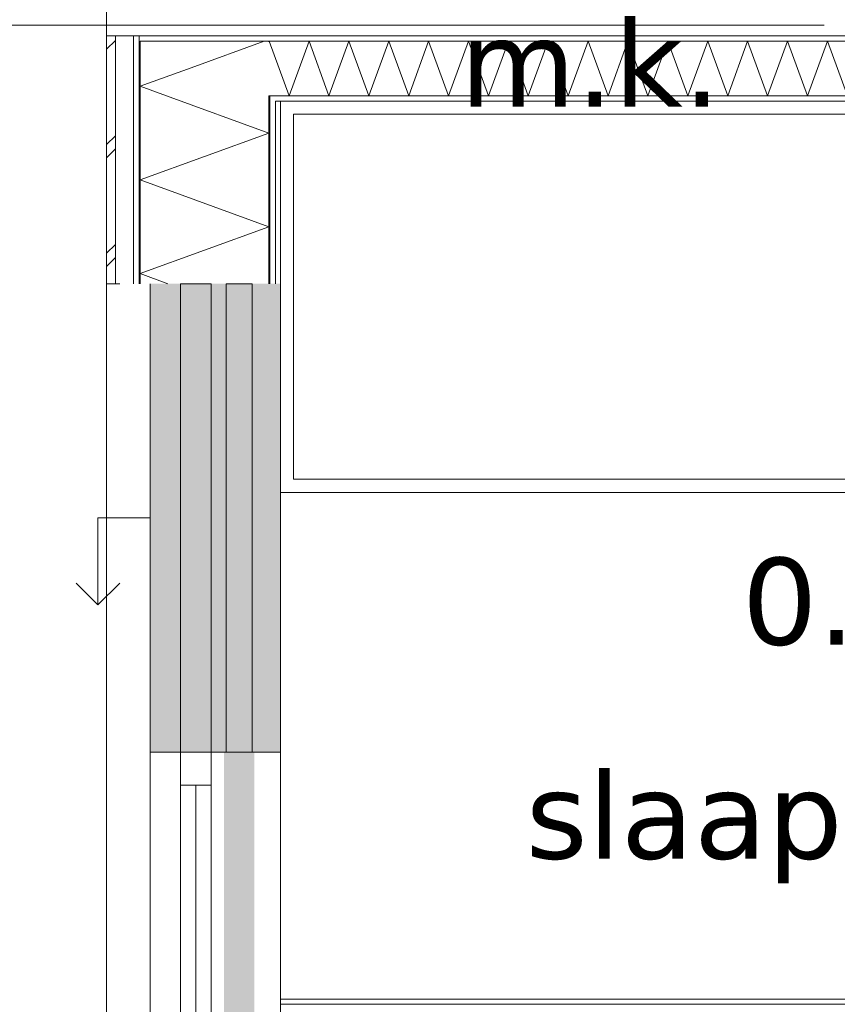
# Model space of a CAD drawing. Header units: millimetres. Extents: x -14925 to 266687, y -3550 to 35834.
# Tile 149 of 244: x 110899 to 112779, y 11247 to 13512. Entities that reach past the tile are written whole.
import ezdxf
from ezdxf.enums import TextEntityAlignment as Align

# ---------------------------------------------------------------- set-up
doc = ezdxf.new("R2010")
doc.units = ezdxf.units.MM
doc.header["$MEASUREMENT"] = 0
doc.linetypes.add('B0204', pattern=[2600, 2000, -200, 200, -200])
for name, color, linetype in [('21 Buitenwanden', 7, 'Continuous'), ('A Stramien', 7, 'Continuous'), ('New_21 Buitenwanden', 7, 'Continuous'), ('New_21 Buitenwanden 2D arcering', 7, 'Continuous'), ('New_21 Buitenwanden Afdek-arcering', 7, 'Continuous'), ('New_21 Buitenwanden Deuren', 7, 'Continuous'), ('New_21 Buitenwanden Doorsnede-arcering', 7, 'Continuous'), ('New_21 Buitenwanden Laagscheidingslijnen', 7, 'Continuous'), ('New_21 Buitenwanden Ramen', 7, 'Continuous'), ('New_22 C Binnenwanden', 7, 'Continuous'), ('New_22 C Binnenwanden Doorsnede-arcering', 7, 'Continuous'), ('New_22 C Binnenwanden Laagscheidingslijnen', 7, 'Continuous'), ('New_82 Interieur', 7, 'Continuous'), ('New_Z Gebruiksopp', 7, 'Continuous'), ('New_Z Gebruiksopp Zone omranding', 7, 'Continuous'), ('New_Z Gebruiksopp Zone tekst', 7, 'Continuous'), ('Tekst_dim 1_ 100 .DO', 7, 'Continuous')]:
    doc.layers.add(name, color=color, linetype=linetype)
doc.styles.add('GENERATED_STYLE_1', font='verdana.ttf')
doc.styles.add('GENERATED_STYLE_2', font='verdana.ttf')
doc.dimstyles.new('GENERATED_STYLE__1', dxfattribs={"dimtxt": 400, "dimasz": 380, "dimexe": 0.18, "dimexo": 0.0625, "dimgap": 0, "dimtad": 1, "dimdec": 0, "dimzin": 0, "dimdsep": 46, "dimtxsty": 'GENERATED_STYLE_2', "dimblk": 'ARROWHEAD_7', "dimblk1": 'ARROWHEAD_7', "dimblk2": 'ARROWHEAD_7', "dimcen": 0.09, "dimse1": 1, "dimse2": 1, "dimclrd": 9, "dimclre": 9, "dimclrt": 9, "dimadec": 1, "dimazin": 0, "dimtfac": 1, "dimtdec": 4, "dimtmove": 0, "dimatfit": 3, "dimfxl": 1, "dimtolj": 1, "dimtzin": 0, "dimarcsym": 0})
pattern_1 = [(0, (120873.91, 0), (0, 100), [])]
pattern_2 = [(270, (120873.91, 0), (100, 0), [])]

# ---------------------------------------------------------------- blocks, each defined once
blk = doc.blocks.new('m.k._0.04_108_1', base_point=(112211.1, 14137.7))
at = {"layer": 'New_Z Gebruiksopp Zone tekst', "color": 2, "lineweight": 0}
for tag, style, p in [('DUMMY_941', 'GENERATED_STYLE_1', (112211.1, 14075.5)), ('DUMMY_942', 'GENERATED_STYLE_2', (112211.1, 13578.4))]:
    blk.add_attdef(tag, text='', height=200, dxfattribs=dict(at, style=style)).set_placement(p, align=Align.TOP_LEFT)
for tag, style, p in [('ROOM_NUMBER', 'GENERATED_STYLE_1', (112211.1, 14004.8)), ('ROOM_NAME', 'GENERATED_STYLE_2', (112211.1, 13512.5))]:
    blk.add_attdef(tag, text='', height=200, dxfattribs=dict(at, style=style)).set_placement(p, align=Align.TOP_CENTER)
blk = doc.blocks.new('slaapkamer_0.01_110_1', base_point=(112865.1, 12407.5))
at = {"layer": 'New_Z Gebruiksopp Zone tekst', "color": 2, "lineweight": 0}
for tag, style, p in [('DUMMY_941', 'GENERATED_STYLE_1', (112865.1, 12345.4)), ('DUMMY_942', 'GENERATED_STYLE_2', (112865.1, 11848.2))]:
    blk.add_attdef(tag, text='', height=200, dxfattribs=dict(at, style=style)).set_placement(p, align=Align.TOP_LEFT)
for tag, style, p in [('ROOM_NUMBER', 'GENERATED_STYLE_1', (112865.1, 12274.6)), ('ROOM_NAME', 'GENERATED_STYLE_2', (112865.1, 11782.3))]:
    blk.add_attdef(tag, text='', height=200, dxfattribs=dict(at, style=style)).set_placement(p, align=Align.TOP_CENTER)
blk = doc.blocks.new('Rnx horizontaal 26[50]_1', base_point=(120873.9, 0))
at = {"layer": 'New_21 Buitenwanden Ramen', "color": 7, "linetype": 'Continuous', "lineweight": 0}
for p, q in [((111198.9, 10673), (111198.9, 11827)), ((111198.9, 11827), (111218.9, 11827)), ((111218.9, 11827), (111260.9, 11827)), ((111260.9, 11827), (111268.9, 11827)), ((111268.9, 10673), (111268.9, 11827)), ((111268.9, 11751), (111268.9, 11827)), ((111268.9, 11827), (111275.9, 11827)), ((111268.9, 11827), (111275.9, 11827)), ((111275.9, 11827), (111338.9, 11827)), ((111275.9, 11827), (111338.9, 11827)), ((111338.9, 11827), (111338.9, 11751)), ((111338.9, 11827), (111471.9, 11827)), ((111338.9, 11827), (111471.9, 11827)), ((111471.9, 11827), (111486.9, 11827)), ((111471.9, 11827), (111486.9, 11827)), ((111486.9, 11827), (111498.9, 11827)), ((111486.9, 11827), (111498.9, 11827)), ((111498.9, 11827), (111498.9, 11839)), ((111498.9, 11827), (111498.9, 11839)), ((111498.9, 10673), (111498.9, 11827)), ((111338.9, 11751), (111268.9, 11751)), ((111268.9, 10749), (111268.9, 11751)), ((111303.9, 10749), (111303.9, 11751)), ((111338.9, 11751), (111338.9, 10749)), ((111268.9, 10673), (111268.9, 10749)), ((111268.9, 10749), (111338.9, 10749)), ((111338.9, 10749), (111338.9, 10673)), ((111198.9, 10673), (111218.9, 10673)), ((111218.9, 10673), (111260.9, 10673)), ((111260.9, 10673), (111268.9, 10673)), ((111268.9, 10673), (111275.9, 10673)), ((111268.9, 10673), (111275.9, 10673)), ((111275.9, 10673), (111338.9, 10673)), ((111275.9, 10673), (111338.9, 10673)), ((111338.9, 10673), (111471.9, 10673)), ((111338.9, 10673), (111471.9, 10673)), ((111471.9, 10673), (111486.9, 10673)), ((111471.9, 10673), (111486.9, 10673)), ((111486.9, 10673), (111498.9, 10673)), ((111486.9, 10673), (111498.9, 10673)), ((111498.9, 10673), (111498.9, 10661)), ((111498.9, 10673), (111498.9, 10661))]:
    blk.add_line(p, q, dxfattribs=at)
for p in [(111268.9, 11827), (111268.9, 10673)]:
    blk.add_point(p, dxfattribs=at)
blk = doc.blocks.new('D1 26[151]_1', base_point=(120873.9, 0))
at = {"layer": 'New_21 Buitenwanden Deuren', "color": 7, "linetype": 'Continuous', "lineweight": 0}
for p, q in [((111198.9, 10673), (111218.9, 10673)), ((111218.9, 10673), (111260.9, 10673)), ((111260.9, 10673), (111268.9, 10673)), ((111268.9, 10673), (111268.9, 9595)), ((111268.9, 10673), (111268.9, 10579)), ((111338.9, 10673), (111268.9, 10673)), ((111268.9, 10673), (111275.9, 10673)), ((111268.9, 10673), (111275.9, 10673)), ((111275.9, 10673), (111338.9, 10673)), ((111275.9, 10673), (111338.9, 10673)), ((111338.9, 10579), (111338.9, 10673)), ((111338.9, 10673), (111471.9, 10673)), ((111338.9, 10673), (111471.9, 10673)), ((111471.9, 10673), (111486.9, 10673)), ((111471.9, 10673), (111486.9, 10673)), ((111486.9, 10673), (111498.9, 10673)), ((111486.9, 10673), (111498.9, 10673)), ((111498.9, 10673), (111498.9, 10685)), ((111498.9, 10673), (111498.9, 10685)), ((111268.9, 10579), (111338.9, 10579)), ((111278.9, 9689), (111278.9, 10579)), ((111278.9, 10579), (111338.9, 10579)), ((111338.9, 10579), (111338.9, 9689)), ((111338.9, 9689), (111268.9, 9689)), ((111268.9, 9689), (111268.9, 9595)), ((111338.9, 9689), (111278.9, 9689)), ((111338.9, 9689), (112228.9, 9689)), ((111338.9, 9595), (111338.9, 9689)), ((111198.9, 9595), (111218.9, 9595)), ((111218.9, 9595), (111260.9, 9595)), ((111260.9, 9595), (111268.9, 9595)), ((111268.9, 9595), (111338.9, 9595)), ((111268.9, 9595), (111275.9, 9595)), ((111268.9, 9595), (111275.9, 9595)), ((111275.9, 9595), (111338.9, 9595)), ((111275.9, 9595), (111338.9, 9595)), ((111338.9, 9595), (111471.9, 9595)), ((111338.9, 9595), (111471.9, 9595)), ((111471.9, 9595), (111486.9, 9595)), ((111471.9, 9595), (111486.9, 9595)), ((111486.9, 9595), (111498.9, 9595)), ((111486.9, 9595), (111498.9, 9595)), ((111498.9, 9595), (111498.9, 9583)), ((111498.9, 9595), (111498.9, 9583))]:
    blk.add_line(p, q, dxfattribs=at)
blk.add_arc((111338.9, 9689), 890, 0, 90, dxfattribs=at)
for p in [(111268.9, 10673), (111268.9, 9595)]:
    blk.add_point(p, dxfattribs=at)
blk = doc.blocks.new('DS1 in wand 26[152]_1', base_point=(120873.9, 0))
at = {"layer": 'New_21 Buitenwanden Deuren', "color": 7, "linetype": 'Continuous', "lineweight": 0}
for p, q in [((111198.9, 12905), (111198.9, 11827)), ((111373.9, 12905), (111373.9, 11827)), ((111433.9, 12905), (111373.9, 12905)), ((111433.9, 11827), (111433.9, 12905)), ((111498.9, 12905), (111498.9, 11827)), ((111198.9, 12366), (111078.9, 12366)), ((111078.9, 12366), (111078.9, 12166)), ((111078.9, 12166), (111028.9, 12216)), ((111078.9, 12166), (111128.9, 12216)), ((111198.9, 11827), (111218.9, 11827)), ((111218.9, 11827), (111260.9, 11827)), ((111260.9, 11827), (111275.9, 11827)), ((111275.9, 11827), (111368.9, 11827)), ((111373.9, 11827), (111433.9, 11827)), ((111438.9, 11827), (111471.9, 11827)), ((111438.9, 11827), (111471.9, 11827)), ((111471.9, 11827), (111486.9, 11827)), ((111471.9, 11827), (111486.9, 11827)), ((111486.9, 11827), (111498.9, 11827)), ((111486.9, 11827), (111498.9, 11827)), ((111498.9, 11827), (111498.9, 11751)), ((111498.9, 11827), (111498.9, 11751))]:
    blk.add_line(p, q, dxfattribs=at)
blk = doc.blocks.new('Wall_415_1', base_point=(111498.9, 12905))
at = {"layer": 'New_21 Buitenwanden 2D arcering', "linetype": 'Continuous', "lineweight": 0, "true_color": 0xffffff}
blk.add_hatch(color=7, dxfattribs=at).paths.add_polyline_path([(111368.9, 11827), (111368.9, 10744), (111438.9, 10744), (111438.9, 11827)])
at = {"layer": 'New_21 Buitenwanden Afdek-arcering', "linetype": 'Continuous', "lineweight": 0, "true_color": 0xffffff}
for points in [[(111198.9, 11827), (111498.9, 11827), (111498.9, 12905), (111198.9, 12905)], [(111198.9, 9595), (111498.9, 9595), (111498.9, 10673), (111198.9, 10673)]]:
    blk.add_hatch(color=7, dxfattribs=at).paths.add_polyline_path(points)
at = {"layer": 'New_21 Buitenwanden', "color": 9, "linetype": 'Continuous', "lineweight": 0}
for p, q in [((111198.9, 9595), (111218.9, 9595)), ((111218.9, 9595), (111260.9, 9595)), ((111260.9, 9595), (111268.9, 9595)), ((111268.9, 9595), (111275.9, 9595)), ((111275.9, 9595), (111338.9, 9595)), ((111338.9, 9595), (111471.9, 9595)), ((111471.9, 9595), (111486.9, 9595)), ((111486.9, 9595), (111498.9, 9595)), ((111498.9, 9595), (111498.9, 9583))]:
    blk.add_line(p, q, dxfattribs=at)
at = {"layer": 'New_21 Buitenwanden Deuren', "color": 7, "linetype": 'Continuous', "lineweight": 0}
for name in ['DS1 in wand 26[152]_1', 'D1 26[151]_1']:
    blk.add_blockref(name, (120873.9, 0), dxfattribs=at)
at = {"layer": 'New_21 Buitenwanden Ramen', "color": 7, "linetype": 'Continuous', "lineweight": 0}
blk.add_blockref('Rnx horizontaal 26[50]_1', (120873.9, 0), dxfattribs=at)
blk = doc.blocks.new('Wall_417_1', base_point=(111498.9, 11224))
at = {"layer": 'New_22 C Binnenwanden Doorsnede-arcering', "linetype": 'Continuous', "lineweight": 0, "true_color": 0x000000}
h = blk.add_hatch(dxfattribs=at)
h.set_pattern_fill('325_Houtachtig_plaatmate_E0', color=18, style=0, pattern_type=2)
h.set_pattern_definition([(180, (120873.91, 0), (0, 100), [])])
h.paths.add_polyline_path([(111498.9, 11259), (111498.9, 11247), (113808.9, 11247), (113808.9, 11259)])
at = {"layer": 'New_22 C Binnenwanden', "color": 1, "linetype": 'Continuous', "lineweight": 0, "flags": 128}
blk.add_lwpolyline([(113808.9, 11259), (111498.9, 11259)], dxfattribs=at)
at = {"layer": 'New_22 C Binnenwanden Laagscheidingslijnen', "color": 1, "linetype": 'Continuous', "lineweight": 0}
blk.add_line((113808.9, 11247), (111498.9, 11247), dxfattribs=at)
blk = doc.blocks.new('*X2799', base_point=(120873.9, 0))
at = {"layer": 'New_22 C Binnenwanden Doorsnede-arcering', "color": 7, "linetype": 'Continuous', "lineweight": 0}
for p, q in [((111471.9, 13461.2), (111472.6, 13463)), ((111518.4, 13337), (111472.6, 13463)), ((111518.4, 13337), (111564.3, 13463)), ((111610.1, 13337), (111564.3, 13463)), ((111610.1, 13337), (111656, 13463)), ((111701.9, 13337), (111656, 13463)), ((111701.9, 13337), (111747.7, 13463)), ((111793.6, 13337), (111747.7, 13463)), ((111793.6, 13337), (111839.4, 13463)), ((111885.3, 13337), (111839.4, 13463)), ((111885.3, 13337), (111931.2, 13463)), ((111977, 13337), (111931.2, 13463)), ((111977, 13337), (112022.9, 13463)), ((112068.7, 13337), (112022.9, 13463)), ((112068.7, 13337), (112114.6, 13463)), ((112160.5, 13337), (112114.6, 13463)), ((112160.5, 13337), (112206.3, 13463)), ((112252.2, 13337), (112206.3, 13463)), ((112252.2, 13337), (112298, 13463)), ((112343.9, 13337), (112298, 13463)), ((112343.9, 13337), (112389.8, 13463)), ((112435.6, 13337), (112389.8, 13463)), ((112435.6, 13337), (112481.5, 13463)), ((112527.3, 13337), (112481.5, 13463)), ((112527.3, 13337), (112573.2, 13463)), ((112619.1, 13337), (112573.2, 13463)), ((112619.1, 13337), (112664.9, 13463)), ((112710.8, 13337), (112664.9, 13463)), ((112710.8, 13337), (112756.6, 13463)), ((112802.5, 13337), (112756.6, 13463))]:
    blk.add_line(p, q, dxfattribs=at)
blk = doc.blocks.new('Wall_424_1', base_point=(111498.9, 13325))
at = {"layer": 'New_22 C Binnenwanden Doorsnede-arcering', "linetype": 'Continuous', "lineweight": 0, "true_color": 0x000000}
h = blk.add_hatch(dxfattribs=at)
h.set_pattern_fill('325_Houtachtig_plaatmate_E0', color=18, style=0, pattern_type=2)
h.set_pattern_definition(pattern_1)
h.paths.add_polyline_path([(118271.9, 13475), (111175.9, 13475), (111175.9, 13463), (118271.9, 13463)])
h = blk.add_hatch(dxfattribs=at)
h.set_pattern_fill('325_Houtachtig_plaatmate_E0', color=18, style=0, pattern_type=2)
h.set_pattern_definition(pattern_1)
h.paths.add_polyline_path([(116178.9, 13337), (111486.9, 13337), (111486.9, 13329.5), (111498.9, 13325), (116178.9, 13325)])
h = blk.add_hatch(dxfattribs=at)
h.set_pattern_fill('325_Houtachtig_plaatmate_E0', color=18, style=0, pattern_type=2)
h.set_pattern_definition(pattern_1)
h.paths.add_polyline_path([(111498.9, 13325), (111486.9, 13329.5), (111486.9, 13325)])
at = {"layer": 'New_21 Buitenwanden Laagscheidingslijnen', "color": 1, "linetype": 'Continuous', "lineweight": 0}
blk.add_line((111498.9, 13325), (111486.9, 13325), dxfattribs=at)
at = {"layer": 'New_22 C Binnenwanden', "color": 1, "linetype": 'Continuous', "lineweight": 0, "flags": 128}
for points in [[(118271.9, 13475), (111175.9, 13475)], [(111498.9, 13325), (116178.9, 13325)]]:
    blk.add_lwpolyline(points, dxfattribs=at)
at = {"layer": 'New_22 C Binnenwanden Laagscheidingslijnen', "color": 1, "linetype": 'Continuous', "lineweight": 0}
for p, q in [((111471.9, 13463), (111175.9, 13463)), ((111471.9, 13463), (117975.9, 13463)), ((111486.9, 13337), (111471.9, 13337)), ((111486.9, 13337), (116190.9, 13337))]:
    blk.add_line(p, q, dxfattribs=at)
at = {"layer": 'New_22 C Binnenwanden', "color": 1, "lineweight": 0}
blk.add_blockref('*X2799', (120873.9, 0), dxfattribs=at)
blk = doc.blocks.new('*X3514', base_point=(120873.9, 0))
at = {"layer": 'New_21 Buitenwanden Doorsnede-arcering', "color": 7, "linetype": 'Continuous', "lineweight": 0}
blk.add_line((111293.6, 13402), (111461.2, 13463), dxfattribs=at)
blk = doc.blocks.new('*X3516', base_point=(120873.9, 0))
at = {"layer": 'New_21 Buitenwanden Doorsnede-arcering', "color": 7, "linetype": 'Continuous', "lineweight": 0}
for p, q in [((111098.9, 13445), (111118.9, 13465)), ((111098.9, 13225), (111118.9, 13245)), ((111103.9, 13200), (111118.9, 13215)), ((111098.9, 13195), (111103.9, 13200)), ((111098.9, 12975), (111118.9, 12995)), ((111098.9, 12945), (111118.9, 12965))]:
    blk.add_line(p, q, dxfattribs=at)
blk = doc.blocks.new('*X3517', base_point=(120873.9, 0))
at = {"layer": 'New_21 Buitenwanden Doorsnede-arcering', "color": 7, "linetype": 'Continuous', "lineweight": 0}
for q in [(111293.6, 13402), (111236.8, 13337)]:
    blk.add_line((111175.9, 13359.2), q, dxfattribs=at)
blk = doc.blocks.new('*X3518', base_point=(120873.9, 0))
at = {"layer": 'New_21 Buitenwanden Doorsnede-arcering', "color": 7, "linetype": 'Continuous', "lineweight": 0}
for p, q in [((111236.8, 13337), (111471.9, 13251.4)), ((111175.9, 13143.7), (111471.9, 13251.4)), ((111175.9, 13143.7), (111471.9, 13036)), ((111175.9, 12928.2), (111471.9, 13036)), ((111175.9, 12928.2), (111239.7, 12905))]:
    blk.add_line(p, q, dxfattribs=at)
blk = doc.blocks.new('Wall_540_1', base_point=(111498.9, 12905))
at = {"layer": 'New_21 Buitenwanden Doorsnede-arcering', "linetype": 'Continuous', "lineweight": 0, "true_color": 0x000000}
h = blk.add_hatch(dxfattribs=at)
h.set_pattern_fill('325_Houtachtig_plaatmate_E0', color=18, style=0, pattern_type=2)
h.set_pattern_definition(pattern_2)
h.paths.add_polyline_path([(111175.9, 13475), (111160.9, 13475), (111160.9, 13463), (111175.9, 13463)])
h = blk.add_hatch(dxfattribs=at)
h.set_pattern_fill('325_Houtachtig_plaatmate_E0', color=18, style=0, pattern_type=2)
h.set_pattern_definition(pattern_2)
h.paths.add_polyline_path([(111175.9, 13463), (111160.9, 13463), (111160.9, 13451.8), (111175.9, 13446.1)])
h = blk.add_hatch(dxfattribs=at)
h.set_pattern_fill('325_Houtachtig_plaatmate_E0', color=18, style=0, pattern_type=2)
h.set_pattern_definition(pattern_2)
h.paths.add_polyline_path([(111160.9, 13451.8), (111160.9, 12905), (111175.9, 12905), (111175.9, 13446.1)])
h = blk.add_hatch(dxfattribs=at)
h.set_pattern_fill('325_Houtachtig_plaatmate_E0', color=18, style=0, pattern_type=2)
h.set_pattern_definition(pattern_2)
h.paths.add_polyline_path([(111486.9, 13337), (111471.9, 13337), (111471.9, 13335.1), (111486.9, 13329.5)])
h = blk.add_hatch(dxfattribs=at)
h.set_pattern_fill('325_Houtachtig_plaatmate_E0', color=18, style=0, pattern_type=2)
h.set_pattern_definition(pattern_2)
h.paths.add_polyline_path([(111486.9, 13325), (111486.9, 13329.5), (111471.9, 13335.1), (111471.9, 13325)])
h = blk.add_hatch(dxfattribs=at)
h.set_pattern_fill('325_Houtachtig_plaatmate_E0', color=18, style=0, pattern_type=2)
h.set_pattern_definition(pattern_2)
h.paths.add_polyline_path([(111471.9, 13325), (111471.9, 12905), (111486.9, 12905), (111486.9, 13325)])
h = blk.add_hatch(dxfattribs=at)
h.set_pattern_fill('720_Gips_0001', color=18, style=0, pattern_type=2)
h.set_pattern_definition([(270, (120873.9, 0), (346.41, 0), [0, -200]), (270, (121047.1, -100), (346.41, 0), [0, -200])])
h.paths.add_polyline_path([(111486.9, 13325), (111486.9, 12905), (111498.9, 12905), (111498.9, 13325)])
at = {"layer": 'New_21 Buitenwanden', "color": 9, "linetype": 'Continuous', "lineweight": 0, "flags": 128}
for points in [[(111098.9, 13475), (111098.9, 12905)], [(111498.9, 12905), (111498.9, 13325)], [(111098.9, 12905), (111118.9, 12905)], [(111118.9, 12905), (111128.9, 12905)]]:
    blk.add_lwpolyline(points, dxfattribs=at)
at = {"layer": 'New_21 Buitenwanden Laagscheidingslijnen', "color": 9, "linetype": 'Continuous', "lineweight": 0}
for p, q in [((111118.9, 13467.5), (111118.9, 12905)), ((111160.9, 13451.8), (111160.9, 12905)), ((111175.9, 13446.1), (111175.9, 13337)), ((111175.9, 13337), (111175.9, 12905)), ((111471.9, 13335.1), (111471.9, 13325)), ((111471.9, 13325), (111471.9, 12905)), ((111486.9, 13325), (111486.9, 12905))]:
    blk.add_line(p, q, dxfattribs=at)
at = {"layer": 'New_21 Buitenwanden Laagscheidingslijnen', "color": 1, "linetype": 'Continuous', "lineweight": 0}
blk.add_line((111498.9, 13325), (111486.9, 13325), dxfattribs=at)
at = {"layer": 'New_22 C Binnenwanden', "color": 9, "linetype": 'Continuous', "lineweight": 0, "flags": 128}
for points in [[(111098.9, 13475), (111118.9, 13475)], [(111118.9, 13475), (111160.9, 13475)], [(111160.9, 13475), (111175.9, 13475)]]:
    blk.add_lwpolyline(points, dxfattribs=at)
at = {"layer": 'New_22 C Binnenwanden Laagscheidingslijnen', "color": 9, "linetype": 'Continuous', "lineweight": 0}
for p, q in [((111118.9, 13475), (111118.9, 13467.5)), ((111160.9, 13475), (111160.9, 13463)), ((111160.9, 13463), (111160.9, 13451.8)), ((111175.9, 13463), (111175.9, 13446.1)), ((111471.9, 13337), (111471.9, 13335.1))]:
    blk.add_line(p, q, dxfattribs=at)
at = {"layer": 'New_22 C Binnenwanden Laagscheidingslijnen', "color": 1, "linetype": 'Continuous', "lineweight": 0}
for p, q in [((111471.9, 13463), (111175.9, 13463)), ((111486.9, 13337), (111471.9, 13337))]:
    blk.add_line(p, q, dxfattribs=at)
at = {"layer": 'New_21 Buitenwanden', "color": 1, "lineweight": 0}
for name in ['*X3516', '*X3514', '*X3517', '*X3518']:
    blk.add_blockref(name, (120873.9, 0), dxfattribs=at)
blk = doc.blocks.new('Bed 01 26[162]_1', base_point=(111498.9, 12425))
at = {"layer": 'New_82 Interieur', "color": 7, "linetype": 'Continuous', "lineweight": 0}
for p, q in [((111498.9, 12425), (111498.9, 13325)), ((111498.9, 13325), (113498.9, 13325)), ((113498.9, 12425), (111498.9, 12425))]:
    blk.add_line(p, q, dxfattribs=at)
at = {"layer": 'New_82 Interieur', "color": 7, "linetype": 'Continuous', "lineweight": 0, "flags": 128}
blk.add_lwpolyline([(111528.9, 12455), (111528.9, 13295), (112878.9, 13295), (113058.9, 13115), (113058.9, 12455)], close=True, dxfattribs=at)
blk = doc.blocks.new('Standard grid marker_4')
at = {"layer": 'A Stramien', "color": 7, "linetype": 'B0204', "lineweight": 0}
blk.add_line((1000, 0), (12450, 0), dxfattribs=at)
at = {"layer": 'A Stramien', "color": 9, "lineweight": 0, "style": 'GENERATED_STYLE_2'}
blk.add_attdef('AC_MarkerText_1', text='', height=400, rotation=180, dxfattribs=at).set_placement((-600, -491.1), align=Align.TOP_CENTER)
blk = doc.blocks.new('Standard grid marker_2')
at = {"layer": 'A Stramien', "color": 7, "linetype": 'B0204', "lineweight": 0}
blk.add_line((1000, 0), (24500, 0), dxfattribs=at)
at = {"layer": 'A Stramien', "color": 9, "lineweight": 0, "style": 'GENERATED_STYLE_2'}
blk.add_attdef('AC_MarkerText_1', text='', height=400, rotation=90, dxfattribs=at).set_placement((-948.6, -142.5), align=Align.TOP_CENTER)
blk = doc.blocks.new('Beam_74_1', base_point=(111268.9, 12905))
at = {"layer": '21 Buitenwanden', "color": 7, "linetype": 'Continuous', "lineweight": 0}
for p, q in [((111268.9, 12905), (111268.9, 12829)), ((111268.9, 12905), (111338.9, 12905)), ((111338.9, 12905), (111338.9, 12829)), ((111268.9, 12829), (111268.9, 11903)), ((111338.9, 12829), (111338.9, 11903)), ((111268.9, 11903), (111268.9, 11827)), ((111338.9, 11903), (111338.9, 11827)), ((111268.9, 11827), (111338.9, 11827))]:
    blk.add_line(p, q, dxfattribs=at)
blk = doc.blocks.new('*D3826', base_point=(120873.9, 0))
at = {"layer": 'Tekst_dim 1_ 100 .DO', "color": 9, "linetype": 'Continuous', "lineweight": 0}
for p, q in [((109598.9, 9100), (109598.9, 13600)), ((109973.9, 13500), (109223.9, 13500)), ((109598.9, 4600), (109598.9, 9100)), ((109973.9, 9000), (109223.9, 9000))]:
    blk.add_line(p, q, dxfattribs=at)
for centre in [(109598.9, 13500), (109598.9, 9000)]:
    blk.add_circle(centre, 100, dxfattribs=at)
at = {"layer": 'Tekst_dim 1_ 100 .DO', "color": 9, "lineweight": 0, "insert": (109518.9, 10452.7), "char_height": 400, "attachment_point": 7, "rotation": 90, "style": 'GENERATED_STYLE_2'}
blk.add_mtext('\\A1;{\\pql;\\fVerdana|b0|i0|c0|p0;\\W1.000000;4.500}', dxfattribs=at)
blk = doc.blocks.new('ARROWHEAD_7')
at = {"color": 0, "linetype": 'Continuous', "lineweight": 0}
for p, q in [((0, -0.25), (0, 0.25)), ((0, 0), (-1, 0)), ((-0.25, 0), (0.25, 0))]:
    blk.add_line(p, q, dxfattribs=at)
blk.add_circle((0, 0), 0.25, dxfattribs=at)
blk = doc.blocks.new('*D3827', base_point=(120873.9, 0))
at = {"layer": 'Tekst_dim 1_ 100 .DO', "color": 9, "linetype": 'Continuous', "lineweight": 0}
for p, q in [((109598.9, 13600), (109598.9, 18100)), ((109973.9, 18000), (109223.9, 18000)), ((109598.9, 9100), (109598.9, 13600)), ((109973.9, 13500), (109223.9, 13500))]:
    blk.add_line(p, q, dxfattribs=at)
for centre in [(109598.9, 18000), (109598.9, 13500)]:
    blk.add_circle(centre, 100, dxfattribs=at)
at = {"layer": 'Tekst_dim 1_ 100 .DO', "color": 9, "lineweight": 0, "insert": (109518.9, 14952.7), "char_height": 400, "attachment_point": 7, "rotation": 90, "style": 'GENERATED_STYLE_2'}
blk.add_mtext('\\A1;{\\pql;\\fVerdana|b0|i0|c0|p0;\\W1.000000;4.500}', dxfattribs=at)
blk = doc.blocks.new('*D3829', base_point=(120873.9, 0))
at = {"layer": 'Tekst_dim 1_ 100 .DO', "color": 9, "linetype": 'Continuous', "lineweight": 0}
for p, q in [((108098.9, 18025), (108098.9, 18325)), ((108473.9, 18125), (107723.9, 18125)), ((108098.9, -25), (108098.9, 18025)), ((108098.9, -325), (108098.9, -25)), ((108473.9, -125), (107723.9, -125))]:
    blk.add_line(p, q, dxfattribs=at)
for centre in [(108098.9, 18125), (108098.9, -125)]:
    blk.add_circle(centre, 100, dxfattribs=at)
at = {"layer": 'Tekst_dim 1_ 100 .DO', "color": 9, "lineweight": 0, "insert": (108018.9, 8028.3), "char_height": 400, "attachment_point": 7, "rotation": 90, "style": 'GENERATED_STYLE_2'}
blk.add_mtext('\\A1;{\\pql;\\fVerdana|b0|i0|c0|p0;\\W1.000000;18.250}', dxfattribs=at)

msp = doc.modelspace()

# ---------------------------------------------------------------- linework, layer by layer
at = {"layer": 'New_Z Gebruiksopp Zone omranding', "color": 254, "linetype": 'Continuous', "lineweight": 0, "true_color": 0xe4e3c5, "flags": 128}
msp.add_lwpolyline([(111498.9, 11224), (114743.9, 11224), (114743.9, 12194), (116213.9, 12194), (116213.9, 13325), (111498.9, 13325)], close=True, dxfattribs=at)

# ---------------------------------------------------------------- block references
at = {"layer": '21 Buitenwanden', "color": 7, "lineweight": 0}
msp.add_blockref('Beam_74_1', (111268.9, 12905), dxfattribs=at)
at = {"layer": 'A Stramien', "color": 1, "linetype": 'Continuous', "lineweight": 0, "zscale": 1000, "rotation": 270}
msp.add_blockref('Standard grid marker_2', (111098.9, 21950), dxfattribs=at)
at = {"layer": 'A Stramien', "color": 1, "linetype": 'Continuous', "lineweight": 0, "xscale": -1, "zscale": 1000, "rotation": 180}
msp.add_blockref('Standard grid marker_4', (107148.9, 13500), dxfattribs=at)
at = {"layer": 'New_21 Buitenwanden', "color": 1, "lineweight": 0}
for name in ['Wall_540_1', 'Wall_415_1']:
    msp.add_blockref(name, (111498.9, 12905), dxfattribs=at)
at = {"layer": 'New_22 C Binnenwanden', "color": 1, "lineweight": 0}
for name, p in [('Wall_424_1', (111498.9, 13325)), ('Wall_417_1', (111498.9, 11224))]:
    msp.add_blockref(name, p, dxfattribs=at)
at = {"layer": 'New_82 Interieur', "color": 7, "linetype": 'Continuous', "lineweight": 0}
msp.add_blockref('Bed 01 26[162]_1', (111498.9, 12425), dxfattribs=at)
at = {"layer": 'New_Z Gebruiksopp', "color": 2, "linetype": 'Continuous', "lineweight": 0}
for name, p, values in [('m.k._0.04_108_1', (112211.1, 14137.7), {'ROOM_NAME': 'm.k.', 'ROOM_NUMBER': '0.04'}), ('slaapkamer_0.01_110_1', (112865.1, 12407.5), {'ROOM_NAME': 'slaapkamer', 'ROOM_NUMBER': '0.01'})]:
    msp.add_blockref(name, p, dxfattribs=at).add_auto_attribs(values)

# ---------------------------------------------------------------- dimensions: what is measured, and where the dimension line sits
at = {"layer": 'Tekst_dim 1_ 100 .DO', "color": 9, "linetype": 'Continuous', "lineweight": 0}
for base, p1, p2, picture, middle in [((108098.9, 18125), (111098.9, -125), (111098.9, 18125), '*D3829', (107818.9, 8850.6)), ((109598.9, 18000), (115090.7, 13500), (115194.2, 18000), '*D3827', (109318.9, 15622.8)), ((109598.9, 13500), (115090.7, 9000), (115090.7, 13500), '*D3826', (109318.9, 11122.8))]:
    dim = msp.add_linear_dim(base=base, p1=p1, p2=p2, angle=90, dimstyle='GENERATED_STYLE__1', dxfattribs=at)
    dim.commit()
    dim.dimension.update_dxf_attribs({"geometry": picture, "text_midpoint": middle, "dimtype": 160, "text_rotation": 90})

doc.saveas('drawing.dxf')
